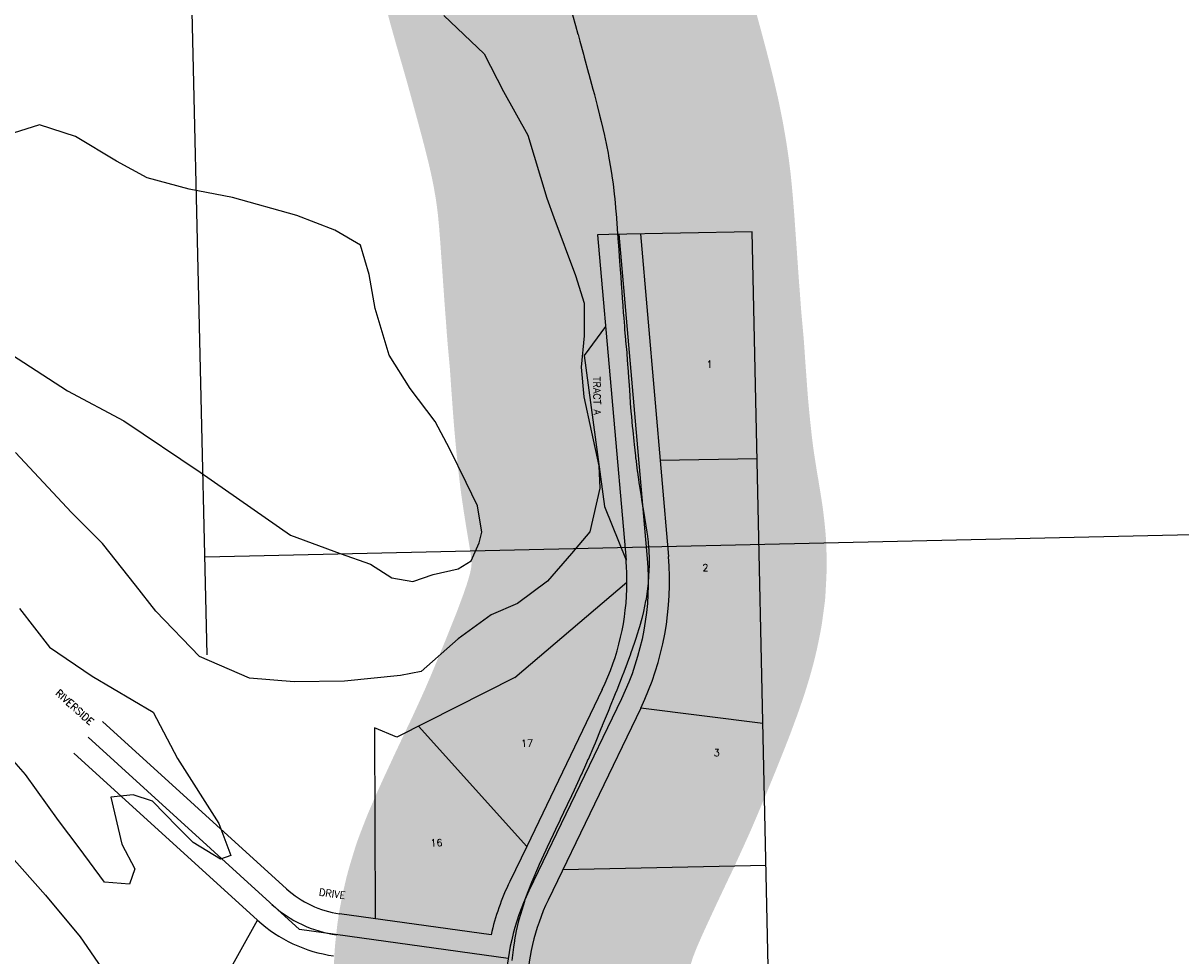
# Model space of a CAD drawing. Header units: feet. Extents: x 18803 to 104580, y -6601 to 116448.
# Tile 11 of 95: x 41329 to 42959, y 30525 to 31839. Entities that reach past the tile are written whole.
import ezdxf

# ---------------------------------------------------------------- set-up
doc = ezdxf.new("R2010")
doc.units = ezdxf.units.FT
doc.header["$LTSCALE"] = 100
doc.header["$MEASUREMENT"] = 0
doc.linetypes.add('DASHED', pattern=[0.75, 0.5, -0.25])
for name, color, linetype in [('ELPC BOLD TITLE SHEET', 3, 'Continuous'), ('ELPC-XIST', 6, 'Continuous'), ('ELRGOV-SECTION', 253, 'DASHED'), ('ELRP', 252, 'Continuous'), ('ETRP', 3, 'Continuous'), ('SL-VICINITY MAP', 2, 'Continuous')]:
    doc.layers.add(name, color=color, linetype=linetype)
doc.styles.add('L100', font='simplex.shx', dxfattribs={"height": 10})

msp = doc.modelspace()

# ---------------------------------------------------------------- linework, layer by layer
at = {"layer": 'ELPC BOLD TITLE SHEET', "const_width": 500}
msp.add_lwpolyline([(42054.55352604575, 32089.61449406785), (42054.87058155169, 32084.38380174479), (42054.90461817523, 32083.90980168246), (42056.55583922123, 32064.02048545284), (42056.58080716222, 32063.74188941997), (42056.61893012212, 32063.34571531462), (42058.70881642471, 32043.35176487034), (42058.74580164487, 32043.02239457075), (42059.38869811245, 32037.6679251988), (42061.51478696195, 32022.21419553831), (42061.56016049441, 32021.90112077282), (42063.03789270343, 32012.19796477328), (42065.01655894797, 32000.4551319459), (42065.08805747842, 32000.05322497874), (42067.67466427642, 31986.24510783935), (42069.72578426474, 31976.09629678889), (42069.79282950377, 31975.77624762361), (42073.2591442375, 31959.79393428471), (42075.17829776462, 31951.47756984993), (42075.22150737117, 31951.29364844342), (42079.62821198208, 31932.86398798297), (42081.12736015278, 31926.97183189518), (42081.1654052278, 31926.82422593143), (42086.71375363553, 31905.57181801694), (42087.33073576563, 31903.32224647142), (42087.37437851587, 31903.16514946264), (42093.72274429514, 31880.60180042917), (42093.72916469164, 31880.57885354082), (42093.73565842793, 31880.55573048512), (42094.42508344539, 31878.08693643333), (42100.1618565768, 31858.22385651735), (42100.16518540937, 31858.21229870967), (42100.1685209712, 31858.20073892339), (42102.28259755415, 31850.85375293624), (42102.28427632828, 31850.84792700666), (42102.28595280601, 31850.84210357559), (42106.54816795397, 31836.05803735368), (42106.55744338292, 31836.02560623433), (42106.56676403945, 31835.9931897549), (42110.10681186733, 31823.58217293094), (42110.16383146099, 31823.37882795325), (42112.81948924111, 31813.74251077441), (42112.82400247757, 31813.72606401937), (42112.82852172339, 31813.709642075), (42117.78682307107, 31795.61518921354), (42117.79893036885, 31795.57083388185), (42118.92166588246, 31791.44159446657), (42118.92968325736, 31791.41218397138), (42125.13629623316, 31768.70283023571), (42125.13696968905, 31768.70036423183), (42125.13777961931, 31768.69739999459), (42125.52173627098, 31767.29112176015), (42125.55225199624, 31767.17822998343), (42131.22415776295, 31745.98223138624), (42131.22873814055, 31745.96503439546), (42131.23338939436, 31745.94762544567), (42133.19602688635, 31738.56738099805), (42133.23956150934, 31738.40119848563), (42137.1366288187, 31723.29688319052), (42140.58491643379, 31709.65075690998), (42140.64425243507, 31709.41062447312), (42142.72155305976, 31700.80951673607), (42147.35959409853, 31680.87593295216), (42147.43069711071, 31680.56071172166), (42147.88389122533, 31678.48639631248), (42152.41514311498, 31656.07250358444), (42153.12557494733, 31652.28844464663), (42153.18591801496, 31651.95401696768), (42156.36952716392, 31633.56743567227), (42157.77194828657, 31624.54060865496), (42157.82822323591, 31624.15800260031), (42159.50668233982, 31612.06744242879), (42161.155405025, 31598.63357587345), (42161.20283090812, 31598.21643649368), (42161.91071406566, 31591.4537552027), (42163.57477140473, 31573.41683776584), (42163.58552146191, 31573.29693170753), (42163.80276303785, 31570.80135636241), (42165.43875083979, 31549.96131058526), (42165.44246982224, 31549.91455295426), (42165.4972622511, 31549.23451782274), (42165.51501860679, 31548.99888230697), (42166.84376026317, 31530.05508127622), (42166.85256351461, 31529.93418020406), (42167.16142722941, 31525.84257159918), (42167.16857765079, 31525.74507055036), (42168.2026525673, 31511.21973017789), (42168.20438627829, 31511.19480657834), (42168.206147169, 31511.16988074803), (42168.75104969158, 31503.27413593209), (42168.75288286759, 31503.24735079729), (42169.51365138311, 31492.03668218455), (42169.51978319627, 31491.94876498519), (42170.26003246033, 31481.61440806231), (42170.26575045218, 31481.53260160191), (42170.90857002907, 31472.10207967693), (42170.91530936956, 31472.00603914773), (42171.72549057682, 31460.78163883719), (42171.72615052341, 31460.77247196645), (42172.36362826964, 31451.89454908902), (42172.37933855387, 31451.6877973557), (42173.22207978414, 31441.17579059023), (42173.2343809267, 31441.0160696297), (42173.92881528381, 31431.61475679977), (42174.5017638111, 31423.43583868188), (42175.40328859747, 31412.08019973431), (42175.40478421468, 31412.06110520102), (42175.40629401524, 31412.04200203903), (42175.75537149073, 31407.56478341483), (42177.07226423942, 31393.18574903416), (42177.20303372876, 31391.67892738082), (42178.72551242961, 31375.13934306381), (42178.83672812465, 31373.776230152), (42178.85950633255, 31373.4769380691), (42179.9716329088, 31357.73079377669), (42180.19537537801, 31354.42548137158), (42180.19637913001, 31354.41059388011), (42181.14691785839, 31340.25581960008), (42181.15921337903, 31340.08110221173), (42181.55317950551, 31334.72772771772), (42181.5543950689, 31334.71141151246), (42181.55560481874, 31334.69504086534), (42182.48224736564, 31322.30729055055), (42183.09610746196, 31313.62411356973), (42183.80989615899, 31304.01637556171), (42183.81673238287, 31303.92638149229), (42184.72540048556, 31292.22178641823), (42185.32411413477, 31285.10272285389), (42185.34044322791, 31284.91631317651), (42186.60146067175, 31271.07352355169), (42186.60339051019, 31271.05261082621), (42186.60530716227, 31271.03166204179), (42187.11981456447, 31265.48025298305), (42187.14727842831, 31265.19993961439), (42188.70447590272, 31250.12279784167), (42189.18446609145, 31245.64215674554), (42189.19161036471, 31245.57623012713), (42190.97468205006, 31229.3079896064), (42190.97820870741, 31229.27632899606), (42190.98169751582, 31229.24467081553), (42191.3407667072, 31226.03888286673), (42191.37821251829, 31225.72139243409), (42193.53661019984, 31208.30243548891), (42193.7509271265, 31206.7813389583), (42193.7834796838, 31206.55696005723), (42196.43744750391, 31188.77706860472), (42196.44094819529, 31188.75340741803), (42196.44446605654, 31188.72977022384), (42196.71083163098, 31186.92377386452), (42199.05100534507, 31172.10430588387), (42199.06933152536, 31171.98980956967), (42200.21943081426, 31164.89951847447), (42201.64436222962, 31156.65190396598), (42203.84279096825, 31143.28642443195), (42203.8478741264, 31143.25540790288), (42203.93248386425, 31142.73723710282), (42205.80168271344, 31130.94459502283), (42207.16551130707, 31122.09322518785), (42207.27421287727, 31121.30762601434), (42207.50095092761, 31119.45994479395), (42208.7817295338, 31108.14715376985), (42209.60506863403, 31099.71722712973), (42209.68857180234, 31098.61165065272), (42209.78862703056, 31096.74015174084), (42210.25362184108, 31083.83853032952), (42210.35102697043, 31076.00888628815), (42210.33365470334, 31074.71145069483), (42210.09479048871, 31068.62250010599), (42209.15461044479, 31051.14812075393), (42209.12006842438, 31050.60963811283), (42209.06188808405, 31050.1551285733), (42206.44905383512, 31031.07061642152), (42205.52719373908, 31025.84802645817), (42205.36881573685, 31025.0270820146), (42202.27419163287, 31010.25109517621), (42199.87178948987, 31000.37638293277), (42196.60422508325, 30988.39579383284), (42192.70345054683, 30975.58940741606), (42192.54662273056, 30975.0930293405), (42189.68249820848, 30966.34417783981), (42184.18215295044, 30950.41662449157), (42184.00650187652, 30949.9252652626), (42174.76777978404, 30924.93701045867), (42174.63643838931, 30924.59004814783), (42172.44119701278, 30918.92376537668), (42164.71569989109, 30899.38782227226), (42164.67904311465, 30899.29567507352), (42162.63469113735, 30894.18673678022), (42162.62376282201, 30894.15956891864), (42162.61287060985, 30894.13239689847), (42154.61700977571, 30874.28914303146), (42154.56243709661, 30874.15484444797), (42152.53860058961, 30869.21584523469), (42152.53602978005, 30869.20957869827), (42152.53345958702, 30869.20330880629), (42144.39667061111, 30849.37698068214), (42144.36002999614, 30849.28817871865), (42142.45058469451, 30844.6851217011), (42134.14928812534, 30824.91552454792), (42134.13555045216, 30824.88261921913), (42134.12177571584, 30824.84975136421), (42132.36939492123, 30820.64401538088), (42124.29063141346, 30801.86608636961), (42124.17344634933, 30801.59785818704), (42122.17378889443, 30797.08983402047), (42114.37184384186, 30779.81767197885), (42114.28710335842, 30779.63199639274), (42111.63528406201, 30773.88080097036), (42111.6154548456, 30773.83769405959), (42104.61428801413, 30758.58170121), (42104.54747756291, 30758.43724967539), (42100.8741689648, 30750.55663233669), (42094.72463402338, 30737.65203802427), (42089.76085216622, 30727.16033809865), (42089.75873134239, 30727.15585840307), (42089.75668253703, 30727.15152890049), (42084.91166832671, 30716.92014909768), (42084.89842909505, 30716.8920686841), (42084.88514364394, 30716.86397209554), (42078.39408844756, 30703.0762167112), (42078.33278700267, 30702.94512191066), (42075.03969903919, 30695.85469959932), (42075.0372529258, 30695.84942840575), (42075.03470234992, 30695.84393515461), (42066.87818829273, 30678.26242148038), (42066.87276841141, 30678.25073181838), (42064.82819616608, 30673.83832659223), (42055.61647056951, 30653.65193980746), (42055.55710723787, 30653.52097808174), (42054.64732854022, 30651.50036475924), (42045.06678588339, 30629.15774241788), (42044.87403930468, 30628.68765436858), (42044.66793117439, 30628.1703924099), (42036.3208417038, 30606.60085480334), (42035.0111853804, 30602.88471862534), (42034.64847144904, 30601.7815741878), (42029.01277391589, 30583.33337779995), (42026.88731450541, 30575.74324149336), (42026.57414262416, 30574.51624045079), (42023.24088697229, 30560.07003766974), (42020.79855492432, 30547.6005236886), (42020.58571717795, 30546.36961743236), (42019.18403324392, 30537.03451949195), (42017.14155019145, 30518.64476694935), (42017.04866710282, 30517.65371262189), (42016.78955246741, 30514.26408560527), (42015.75561503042, 30491.8643437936), (42015.72788487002, 30489.61022976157), (42015.73144196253, 30488.66583867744), (42016.10460719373, 30469.86022950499), (42016.58129971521, 30460.74422417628), (42016.66167093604, 30459.62386191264), (42017.74319783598, 30447.77057237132), (42019.59743580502, 30432.0521590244), (42019.77873516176, 30430.76599011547), (42020.63215987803, 30425.5652190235), (42024.75979333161, 30403.61143619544), (42024.78335968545, 30403.48756088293), (42024.97729106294, 30402.72116037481), (42030.61423930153, 30381.64453577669), (42032.29529135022, 30376.08809442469), (42032.5411689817, 30375.31521741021), (42038.08195867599, 30358.71995614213), (42041.45046525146, 30349.21458768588), (42041.66466821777, 30348.63116776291), (42047.20590750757, 30334.05024372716), (42051.46726811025, 30323.04850615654), (42051.62012558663, 30322.66270946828), (42057.33796521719, 30308.54963427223), (42061.93285526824, 30297.53061431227), (42062.02231129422, 30297.31865137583), (42068.15481960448, 30282.95998312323), (42072.60692171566, 30272.74387732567)], dxfattribs=at)
at = {"layer": 'ELPC-XIST'}
msp.add_lwpolyline([(42102.28595280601, 31850.84210357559), (42106.54816795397, 31836.05803735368), (42106.55744338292, 31836.02560623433), (42106.56676403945, 31835.9931897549), (42110.10681186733, 31823.58217293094), (42110.16383146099, 31823.37882795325), (42112.81948924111, 31813.74251077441), (42112.82400247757, 31813.72606401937), (42112.82852172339, 31813.709642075), (42117.78682307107, 31795.61518921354), (42117.79893036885, 31795.57083388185), (42118.92166588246, 31791.44159446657), (42118.92968325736, 31791.41218397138), (42125.13629623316, 31768.70283023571), (42125.13696968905, 31768.70036423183), (42125.13777961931, 31768.69739999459), (42125.52173627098, 31767.29112176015), (42125.55225199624, 31767.17822998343), (42131.22415776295, 31745.98223138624), (42131.22873814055, 31745.96503439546), (42131.23338939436, 31745.94762544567), (42133.19602688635, 31738.56738099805), (42133.23956150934, 31738.40119848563), (42137.1366288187, 31723.29688319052), (42140.58491643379, 31709.65075690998), (42140.64425243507, 31709.41062447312), (42142.72155305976, 31700.80951673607), (42147.35959409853, 31680.87593295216), (42147.43069711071, 31680.56071172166), (42147.88389122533, 31678.48639631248), (42152.41514311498, 31656.07250358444), (42153.12557494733, 31652.28844464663), (42153.18591801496, 31651.95401696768), (42156.36952716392, 31633.56743567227), (42157.77194828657, 31624.54060865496), (42157.82822323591, 31624.15800260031), (42159.50668233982, 31612.06744242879), (42161.155405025, 31598.63357587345), (42161.20283090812, 31598.21643649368), (42161.91071406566, 31591.4537552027), (42163.57477140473, 31573.41683776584), (42163.58552146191, 31573.29693170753), (42163.80276303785, 31570.80135636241), (42165.43875083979, 31549.96131058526), (42165.44246982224, 31549.91455295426), (42165.4972622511, 31549.23451782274), (42165.51501860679, 31548.99888230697), (42166.84376026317, 31530.05508127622), (42166.85256351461, 31529.93418020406), (42167.16142722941, 31525.84257159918), (42167.16857765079, 31525.74507055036), (42168.2026525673, 31511.21973017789), (42168.20438627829, 31511.19480657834), (42168.206147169, 31511.16988074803), (42168.75104969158, 31503.27413593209), (42168.75288286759, 31503.24735079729), (42169.51365138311, 31492.03668218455), (42169.51978319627, 31491.94876498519), (42170.26003246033, 31481.61440806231), (42170.26575045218, 31481.53260160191), (42170.90857002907, 31472.10207967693), (42170.91530936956, 31472.00603914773), (42171.72549057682, 31460.78163883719), (42171.72615052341, 31460.77247196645), (42172.36362826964, 31451.89454908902), (42172.37933855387, 31451.6877973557), (42173.22207978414, 31441.17579059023), (42173.2343809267, 31441.0160696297), (42173.92881528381, 31431.61475679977), (42174.5017638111, 31423.43583868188), (42175.40328859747, 31412.08019973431), (42175.40478421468, 31412.06110520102), (42175.40629401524, 31412.04200203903), (42175.75537149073, 31407.56478341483), (42177.07226423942, 31393.18574903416), (42177.20303372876, 31391.67892738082), (42178.72551242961, 31375.13934306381), (42178.83672812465, 31373.776230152), (42178.85950633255, 31373.4769380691), (42179.9716329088, 31357.73079377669), (42180.19537537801, 31354.42548137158), (42180.19637913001, 31354.41059388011), (42181.14691785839, 31340.25581960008), (42181.15921337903, 31340.08110221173), (42181.55317950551, 31334.72772771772), (42181.5543950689, 31334.71141151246), (42181.55560481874, 31334.69504086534), (42182.48224736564, 31322.30729055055), (42183.09610746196, 31313.62411356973), (42183.80989615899, 31304.01637556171), (42183.81673238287, 31303.92638149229), (42184.72540048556, 31292.22178641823), (42185.32411413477, 31285.10272285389), (42185.34044322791, 31284.91631317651), (42186.60146067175, 31271.07352355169), (42186.60339051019, 31271.05261082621), (42186.60530716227, 31271.03166204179), (42187.11981456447, 31265.48025298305), (42187.14727842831, 31265.19993961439), (42188.70447590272, 31250.12279784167), (42189.18446609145, 31245.64215674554), (42189.19161036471, 31245.57623012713), (42190.97468205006, 31229.3079896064), (42190.97820870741, 31229.27632899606), (42190.98169751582, 31229.24467081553), (42191.3407667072, 31226.03888286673), (42191.37821251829, 31225.72139243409), (42193.53661019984, 31208.30243548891), (42193.7509271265, 31206.7813389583), (42193.7834796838, 31206.55696005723), (42196.43744750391, 31188.77706860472), (42196.44094819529, 31188.75340741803), (42196.44446605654, 31188.72977022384), (42196.71083163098, 31186.92377386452), (42199.05100534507, 31172.10430588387), (42199.06933152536, 31171.98980956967), (42200.21943081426, 31164.89951847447), (42201.64436222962, 31156.65190396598), (42203.84279096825, 31143.28642443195), (42203.8478741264, 31143.25540790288), (42203.93248386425, 31142.73723710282), (42205.80168271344, 31130.94459502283), (42207.16551130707, 31122.09322518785), (42207.27421287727, 31121.30762601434), (42207.50095092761, 31119.45994479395), (42208.7817295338, 31108.14715376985), (42209.60506863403, 31099.71722712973), (42209.68857180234, 31098.61165065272), (42209.78862703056, 31096.74015174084), (42210.25362184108, 31083.83853032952), (42210.35102697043, 31076.00888628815), (42210.33365470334, 31074.71145069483), (42210.09479048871, 31068.62250010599), (42209.15461044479, 31051.14812075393), (42209.12006842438, 31050.60963811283), (42209.06188808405, 31050.1551285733), (42206.44905383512, 31031.07061642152), (42205.52719373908, 31025.84802645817), (42205.36881573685, 31025.0270820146), (42202.27419163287, 31010.25109517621), (42199.87178948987, 31000.37638293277), (42196.60422508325, 30988.39579383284), (42192.70345054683, 30975.58940741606), (42192.54662273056, 30975.0930293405), (42189.68249820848, 30966.34417783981), (42184.18215295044, 30950.41662449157), (42184.00650187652, 30949.9252652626), (42174.76777978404, 30924.93701045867), (42174.63643838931, 30924.59004814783), (42172.44119701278, 30918.92376537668), (42164.71569989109, 30899.38782227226), (42164.67904311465, 30899.29567507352), (42162.63469113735, 30894.18673678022), (42162.62376282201, 30894.15956891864), (42162.61287060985, 30894.13239689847), (42154.61700977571, 30874.28914303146), (42154.56243709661, 30874.15484444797), (42152.53860058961, 30869.21584523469), (42152.53602978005, 30869.20957869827), (42152.53345958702, 30869.20330880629), (42144.39667061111, 30849.37698068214), (42144.36002999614, 30849.28817871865), (42142.45058469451, 30844.6851217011), (42134.14928812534, 30824.91552454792), (42134.13555045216, 30824.88261921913), (42134.12177571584, 30824.84975136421), (42132.36939492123, 30820.64401538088), (42124.29063141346, 30801.86608636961), (42124.17344634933, 30801.59785818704), (42122.17378889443, 30797.08983402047), (42114.37184384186, 30779.81767197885), (42114.28710335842, 30779.63199639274), (42111.63528406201, 30773.88080097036), (42111.6154548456, 30773.83769405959), (42104.61428801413, 30758.58170121), (42104.54747756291, 30758.43724967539), (42100.8741689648, 30750.55663233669), (42094.72463402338, 30737.65203802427), (42089.76085216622, 30727.16033809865), (42089.75873134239, 30727.15585840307), (42089.75668253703, 30727.15152890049), (42084.91166832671, 30716.92014909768), (42084.89842909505, 30716.8920686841), (42084.88514364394, 30716.86397209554), (42078.39408844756, 30703.0762167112), (42078.33278700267, 30702.94512191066), (42075.03969903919, 30695.85469959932), (42075.0372529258, 30695.84942840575), (42075.03470234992, 30695.84393515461), (42066.87818829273, 30678.26242148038), (42066.87276841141, 30678.25073181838), (42064.82819616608, 30673.83832659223), (42055.61647056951, 30653.65193980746), (42055.55710723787, 30653.52097808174), (42054.64732854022, 30651.50036475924), (42045.06678588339, 30629.15774241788), (42044.87403930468, 30628.68765436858), (42044.66793117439, 30628.1703924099), (42036.3208417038, 30606.60085480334), (42035.0111853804, 30602.88471862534), (42034.64847144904, 30601.7815741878), (42029.01277391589, 30583.33337779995), (42026.88731450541, 30575.74324149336), (42026.57414262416, 30574.51624045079), (42023.24088697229, 30560.07003766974), (42020.79855492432, 30547.6005236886), (42020.58571717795, 30546.36961743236), (42019.18403324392, 30537.03451949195), (42017.14155019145, 30518.64476694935)], dxfattribs=at)
at = {"layer": 'ELRGOV-SECTION', "ltscale": 50}
msp.add_line((41093.31297829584, 52193.47611833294), (41627.05577661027, 29250.81593491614), dxfattribs=at)
msp.add_lwpolyline([(38474.35569814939, 31018.87606613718), (41585.03193115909, 31087.28173228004), (46861.11878644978, 31206.61186121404), (52136.87366298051, 31329.21816161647)], dxfattribs=at)
at = {"layer": 'ELRP'}
for p, q in [((42153.51221083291, 31541.43659942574), (42137.78493489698, 31541.14386809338)), ((42137.78493489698, 31541.14386809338), (42177.73414268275, 31082.49297015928)), ((42355.46246953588, 31545.19549375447), (42153.51221083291, 31541.43659942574)), ((42197.91462190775, 31542.26306021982), (42237.50782915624, 31087.69935137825)), ((42390.67515039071, 29928.09883074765), (42355.46246953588, 31545.19549375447)), ((42149.06542753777, 31411.63421406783), (42118.66593398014, 31370.75935148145)), ((42118.66593398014, 31370.75935148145), (42147.62496319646, 31158.26354863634)), ((42362.42889748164, 31225.27133261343), (42225.70888804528, 31223.16123498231)), ((42147.62496319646, 31158.26354863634), (42177.73414268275, 31082.49297015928)), ((42021.29868446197, 30917.3870948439), (42179.05345294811, 31051.35015597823)), ((42021.29868446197, 30917.3870948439), (41854.83300601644, 30833.27313643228)), ((42144.36188088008, 30900.19765356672), (42037.90870698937, 30679.26268334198)), ((42198.41460818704, 30874.15340908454), (42068.05014242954, 30603.59248254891)), ((42370.54914005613, 30852.35973228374), (42198.41460818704, 30874.15340908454)), ((41699.4201374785, 30619.56743162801), (41440.59521596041, 30855.17231273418)), ((41823.34663686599, 30846.10312309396), (41824.45080425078, 30577.45370597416)), ((41854.83300601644, 30833.27313643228), (41823.34663686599, 30846.10312309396)), ((42037.90870698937, 30679.26268334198), (41885.46461871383, 30848.75107891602)), ((41718.11366702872, 30561.9829968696), (41420.40051186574, 30832.9873194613)), ((41659.03072928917, 30575.19744508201), (41400.2058077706, 30810.80232618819)), ((42037.90870698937, 30679.26268334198), (42013.99741512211, 30629.63672703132)), ((42374.9031575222, 30652.40713157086), (42088.56628238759, 30646.172075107)), ((41987.62389999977, 30554.71380000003), (41774.33834584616, 30584.43740991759)), ((41526.94863404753, 30340.4096851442), (41659.03072928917, 30575.19744508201)), ((42011.77742404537, 30521.0578296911), (41718.11366702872, 30561.9829968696))]:
    msp.add_line(p, q, dxfattribs=at)
msp.add_lwpolyline([(42167.84977840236, 31541.70346415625), (42207.62098591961, 31085.09616076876, -0.1347795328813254), (42171.38824453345, 30887.17553132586), (42041.02377877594, 30616.61460479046)], format="xyb", dxfattribs=at)
for centre, radius, start, end in [((41829.054304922, 31052.12241304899), 349.9999999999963, 359.8735796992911, 4.977988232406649), ((41829.054304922, 31052.12241304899), 410.000000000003, 334.273821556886, 4.977988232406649), ((41829.054304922, 31052.12241304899), 349.9999999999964, 334.273821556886, 359.8735796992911), ((41793.66208992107, 30723.09740023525), 139.9999999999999, 227.6888215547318, 262.0663215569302), ((42338.31377896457, 30473.37126013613), 359.9999999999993, 154.273821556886, 166.941163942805), ((42338.31377896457, 30473.37126013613), 329.9999999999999, 154.273821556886, 204.9038215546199), ((42338.31377896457, 30473.37126013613), 299.9999999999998, 154.273821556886, 204.9038215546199), ((41793.66208992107, 30723.09740023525), 170, 227.6888215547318, 262.0663215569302), ((41793.66208992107, 30723.09740023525), 199.9999999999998, 227.6888215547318, 262.0663215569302)]:
    msp.add_arc(centre, radius, start, end, dxfattribs=at)
at = {"layer": 'SL-VICINITY MAP'}
for points in [[(41921.09433729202, 31849.81007619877), (41977.79510616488, 31795.89909132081), (42005.22765304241, 31742.74188024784), (42039.28511936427, 31681.51664246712), (42066.21961977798, 31592.75941585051), (42076.28376347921, 31565.1882852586), (42106.59053290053, 31483.68911497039)], [(41294.5748817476, 31383.75651522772), (41391.33663992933, 31321.21440649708), (41470.49413753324, 31278.79469537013), (41578.14194993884, 31206.28672616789), (41705.2913730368, 31117.92871854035), (41775.36687962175, 31091.83573748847), (41817.7916535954, 31077.03442069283), (41847.89945778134, 31057.48405306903), (41877.35425359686, 31052.55325841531), (41906.15604104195, 31062.24203673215), (41941.30288720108, 31070.12831961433), (41959.59176806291, 31081.42891670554), (41970.97586875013, 31107.06307177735), (41974.49070824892, 31121.87332140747), (41968.6436959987, 31159.27583238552), (41952.56363789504, 31192.02463086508), (41929.57879961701, 31239.10698732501), (41909.05103291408, 31277.93064041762), (41873.56265102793, 31324.44096689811), (41844.32604094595, 31371.23730836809), (41824.66946834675, 31437.3069353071), (41816.27209761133, 31485.05666007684), (41803.98673973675, 31526.35017691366), (41767.533876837, 31547.70303997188), (41714.40962245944, 31568.29319639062), (41623.49487652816, 31593.43279414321), (41562.40807405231, 31605.28755554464), (41503.21862169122, 31621.41467612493), (41460.4207000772, 31644.57003461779), (41402.47558945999, 31679.5890873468), (41351.62183283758, 31696.09756124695), (41314.57763656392, 31683.93891918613)], [(42106.59053290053, 31483.68911497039), (42118.78260386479, 31444.48410855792), (42118.75099195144, 31398.4415408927), (42114.45824525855, 31354.2968069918), (42118.40790739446, 31312.62193683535), (42128.9824889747, 31262.87903997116), (42139.46378364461, 31215.22465353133), (42140.86308729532, 31183.89699716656), (42126.89701620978, 31122.56748822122), (42101.1120217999, 31092.08894399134), (42067.36447929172, 31052.87500474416), (42024.90809340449, 31021.63375387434), (41988.05047095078, 31005.29809096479), (41941.51952410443, 30971.77765301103), (41889.29652691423, 30925.44013752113), (41860.30816564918, 30919.92838005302), (41781.30562995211, 30912.12850266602), (41710.3589292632, 30910.97550987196), (41647.4680635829, 30916.46940167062), (41577.20598317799, 30946.73940357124), (41515.87093188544, 31010.90226391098), (41487.10075635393, 31047.2560532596), (41440.63303333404, 31105.82075063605), (41396.90224261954, 31149.86121337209), (41317.96293074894, 31234.14647131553)], [(41323.5902084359, 31014.66220010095), (41365.70350976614, 30960.08384691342), (41426.01240504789, 30918.89460124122), (41511.79482209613, 30868.40686340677), (41546.03886223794, 30803.00460477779), (41604.4187954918, 30711.50043226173), (41621.05857505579, 30666.22057123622), (41606.65768133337, 30661.37618207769), (41568.0276075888, 30684.72221723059), (41546.16221223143, 30706.74244859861), (41511.14026489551, 30742.81022295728), (41483.58281919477, 30752.0133767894), (41452.41724708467, 30748.49479141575), (41467.90597181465, 30682.23448781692), (41486.16324076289, 30647.49251724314), (41478.7604141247, 30626.22605967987), (41443.14713341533, 30628.78232891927), (41407.56546461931, 30677.3811658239), (41378.70200217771, 30715.82346559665), (41331.95441842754, 30780.6536942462), (41285.76655613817, 30832.95286034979)], [(41290.11942899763, 30688.75030274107), (41360.44318439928, 30610.34922275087), (41408.99483135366, 30551.87986370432), (41464.82440612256, 30470.72290497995)]]:
    msp.add_lwpolyline(points, dxfattribs=at)

# ---------------------------------------------------------------- texts
at = {"layer": 'ETRP', "style": 'L100'}
for s, height, rotation, p in [('1', 9.999999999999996, 1.066321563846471, (42291.11195443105, 31353.54908722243)), ('TRACT A', 9.999999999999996, 271.0663215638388, (42131.39647701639, 31341.10920819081)), ('2', 9.999999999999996, 1.066321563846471, (42285.41507439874, 31066.85740664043)), ('RIVERSIDE', 10, 317.8925810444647, (41373.37742755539, 30893.84387180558)), ('17', 9.999999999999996, 1.066321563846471, (42029.88108130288, 30819.40811700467)), ('3', 9.999999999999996, 1.066321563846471, (42301.29813506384, 30806.28661212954)), ('16', 9.999999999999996, 1.066321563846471, (41902.30976702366, 30679.1811079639)), ('DRIVE', 10, 352.2700810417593, (41744.95520313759, 30610.08768273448))]:
    msp.add_text(s, height=height, rotation=rotation, dxfattribs=at).set_placement(p)

doc.saveas('drawing.dxf')
